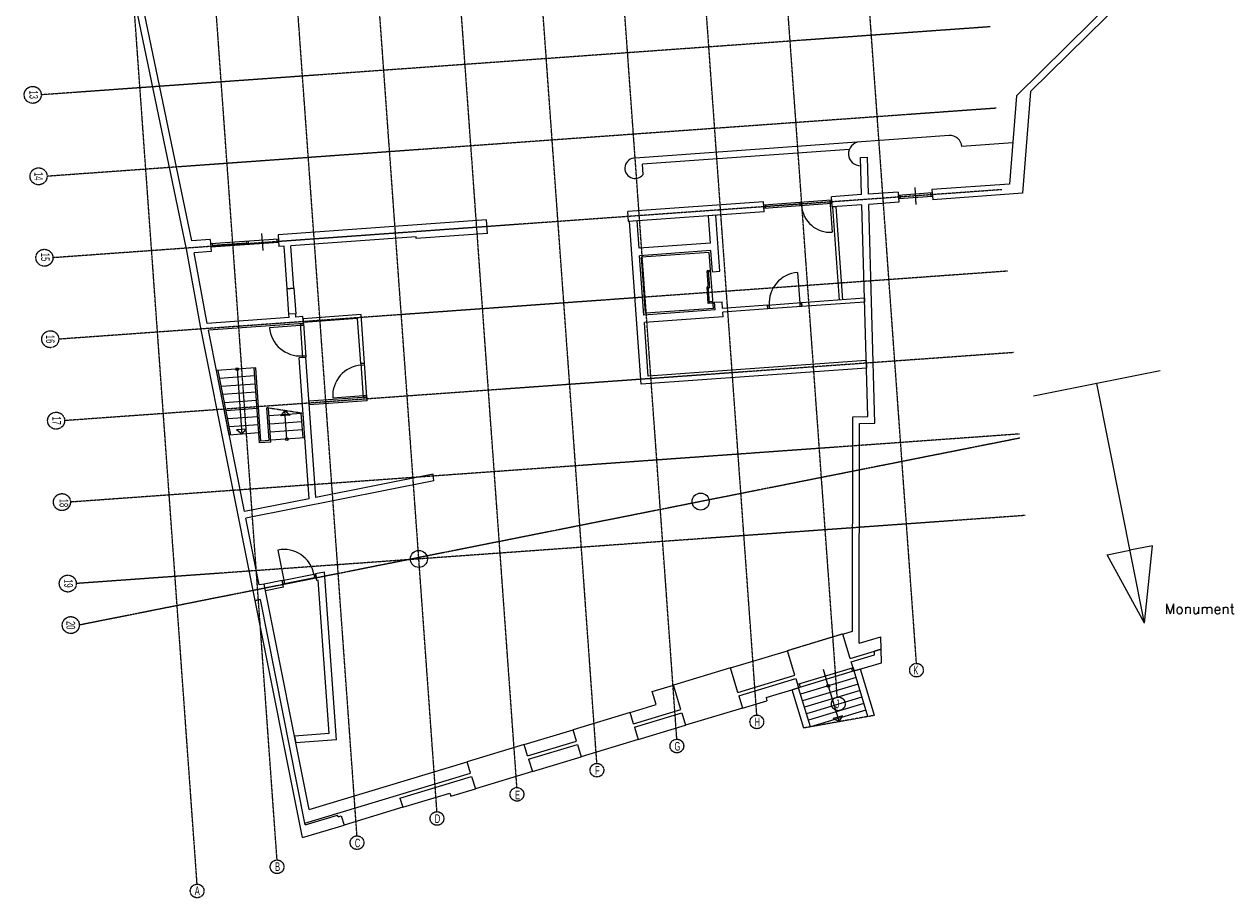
# Model space of a CAD drawing. Header units: millimetres. Extents: x -3189 to 67346, y -51443 to 4059.
# Tile 1 of 3: x -3118 to 32476, y -51443 to -25768. Entities that reach past the tile are written whole.
import ezdxf
from ezdxf.enums import TextEntityAlignment as Align

# ---------------------------------------------------------------- set-up
doc = ezdxf.new("R2010")
doc.units = ezdxf.units.MM
doc.header["$MEASUREMENT"] = 0
doc.linetypes.add('CENTER2', pattern=[1.125, 0.75, -0.125, 0.125, -0.125])
doc.linetypes.add('VECTORWORKS_DASH_02', pattern=[7.845645, 5.230301, -2.615344])
doc.layers.add('bouwkundig', color=8, linetype='CONTINUOUS')
doc.layers.add('stramien', color=1, linetype='CENTER2')
doc.styles.add('ROMANS', font='ROMANS.SHX')
doc.styles.get("Standard").update_dxf_attribs({"font": 'txt', "width": 0.6})

msp = doc.modelspace()

# ---------------------------------------------------------------- linework, layer by layer
at = {"layer": 'bouwkundig', "linetype": 'Continuous'}
for p, q in [((1654.7, -32376.5), (-240.9, -23284.5)), ((1809.3, -32138.2), (264.7, -24729.7)), ((29146.5, -24800), (26036.8, -27873.2)), ((29228.6, -25000), (26448.1, -27747.8)), ((26448.1, -27747.8), (26208.2, -30738.2)), ((26036.8, -27873.2), (25828.9, -30464.7)), ((24055.7, -29037.9), (14830.5, -29699.9)), ((21119.3, -29449.1), (15044.4, -29885.1)), ((25926, -29254.6), (24429.8, -29362)), ((15065.6, -30181.7), (15044.4, -29885.1)), ((21453.4, -29684.4), (21653.3, -29678.9)), ((21483.9, -30776.5), (21453.4, -29684.4)), ((21683.6, -30762.1), (21653.4, -29678.9)), ((23045, -30564.2), (23080.8, -31062.9)), ((25828.9, -30464.7), (23550.9, -30628.1)), ((20601.8, -30940), (18606.9, -31083.2)), ((20551.9, -30943.6), (20619.2, -31881.2)), ((21483.9, -30776.5), (20594.6, -30840.3)), ((20616.1, -31139.5), (20594.6, -30840.3)), ((20601.8, -30940), (20609, -31039.8)), ((22553.5, -30699.7), (21683.6, -30762.1)), ((22553.5, -30699.7), (22574.9, -30998.9)), ((23558, -30727.9), (22560.6, -30799.5)), ((22560.6, -30799.5), (22567.8, -30899.2)), ((23565.2, -30827.6), (22567.8, -30899.2)), ((22610.5, -30795.9), (22617.6, -30895.6)), ((23508.2, -30731.5), (23515.3, -30831.2)), ((23550.9, -30628.1), (23572.4, -30927.4)), ((23558, -30727.9), (23565.2, -30827.6)), ((26208.2, -30738.2), (23572.4, -30927.4)), ((18599.8, -30983.4), (14617.3, -31269.2)), ((14638.8, -31568.4), (14617.3, -31269.2)), ((18621.2, -31282.7), (14638.8, -31568.4)), ((18621.2, -31282.7), (18599.8, -30983.4)), ((18606.9, -31083.2), (18614.1, -31182.9)), ((20609, -31039.8), (18614.1, -31182.9)), ((18656.8, -31079.6), (18664, -31179.3)), ((19667.8, -31057.2), (18660.4, -31129.5)), ((19664.2, -31007.3), (19671.4, -31107)), ((19714.1, -31003.7), (19721.2, -31103.5)), ((21492.3, -31076.6), (20616.1, -31139.5)), ((20735.8, -31130.9), (20636.1, -31138.1)), ((20832.5, -33876), (20636.1, -31138.1)), ((20932.3, -33868.9), (20735.8, -31130.9)), ((21666.1, -37299.6), (21492.3, -31076.6)), ((22574.9, -30998.9), (21692, -31062.3)), ((21871.6, -37493.9), (21692, -31062.3)), ((10461.7, -31517.3), (4339.8, -31956.6)), ((10490.4, -31916.2), (10461.7, -31517.3)), ((14888.2, -31550.5), (14668.7, -31566.3)), ((15012, -36350), (14668.7, -31566.3)), ((14945.7, -32352.5), (14888.2, -31550.5)), ((17202.2, -31384.5), (16982.8, -31400.2)), ((17040.3, -32202.2), (16982.8, -31400.2)), ((17319.9, -33025.3), (17202.2, -31384.5)), ((3901.4, -32414.1), (3865.6, -31915.4)), ((4339.8, -31956.6), (4364.8, -32305.7)), ((8398.3, -32016.2), (4713.9, -32280.6)), ((8401.9, -32066.1), (8398.3, -32016.2)), ((10490.4, -31916.2), (8401.9, -32066.1)), ((2084.9, -34746.7), (1653.8, -32371.4)), ((2344.9, -32099.7), (1809.3, -32138.2)), ((2344.9, -32099.7), (2370, -32448.8)), ((4348.7, -32081.3), (2353.9, -32224.4)), ((2353.9, -32224.4), (2361, -32324.2)), ((4355.9, -32181), (2361, -32324.2)), ((2403.7, -32220.8), (2410.9, -32320.6)), ((3414.7, -32198.4), (2407.3, -32270.7)), ((3411.1, -32148.5), (3418.3, -32248.3)), ((3461, -32145), (3468.2, -32244.7)), ((4298.9, -32084.8), (4306, -32184.6)), ((4348.7, -32081.3), (4355.9, -32181)), ((4514.5, -32294.9), (4364.8, -32305.7)), ((4603.9, -33541.7), (4514.5, -32294.9)), ((4803.4, -33527.4), (4713.9, -32280.6)), ((17040.3, -32202.2), (14945.7, -32352.5)), ((2370, -32448.8), (1877.5, -32484.2)), ((2254.7, -34562.5), (1877.5, -32484.2)), ((17056.1, -32421.6), (14961.4, -32571.9)), ((15086.7, -34317.4), (14961.4, -32571.9)), ((17009.8, -32475.1), (15014.9, -32618.2)), ((15133, -34264), (15014.9, -32618.2)), ((17127.9, -34120.8), (17009.8, -32475.1)), ((17100.5, -33041), (17056.1, -32421.6)), ((17037.8, -33005.4), (16948, -33011.8)), ((17016.7, -33969.4), (16948, -33011.8)), ((17024.4, -33517.7), (16987.9, -33009)), ((17040.7, -33045.3), (16990.8, -33048.9)), ((17040.7, -33045.3), (17037.8, -33005.4)), ((17100.5, -33041), (17319.9, -33025.3)), ((19601.5, -33067.1), (19665.9, -33964.8)), ((4603.9, -33541.7), (4803.4, -33527.4)), ((4803.4, -33527.4), (4603.9, -33541.7)), ((4657.6, -34289.8), (4603.9, -33541.7)), ((4803.4, -33527.4), (4857.1, -34275.5)), ((16981.7, -33480.6), (16941.8, -33483.5)), ((16976.8, -33972.2), (16941.8, -33483.5)), ((17024.4, -33517.7), (16984.5, -33520.5)), ((17181.3, -34167.1), (15086.7, -34317.4)), ((17127.9, -34120.8), (15133, -34264)), ((17106.5, -33962.9), (16976.8, -33972.2)), ((17103.7, -33923), (17013.9, -33929.5)), ((17106.5, -33962.9), (17103.7, -33923)), ((17164.9, -33938.7), (17384.4, -33923)), ((17181.3, -34167.1), (17164.9, -33938.7)), ((17398.7, -34122.4), (17384.4, -33923)), ((18718, -34027.8), (17398.7, -34122.4)), ((18725.8, -34137.5), (17406.6, -34232.2)), ((18725.8, -34137.5), (18718, -34027.8)), ((19715.8, -33961.2), (18718.3, -34032.8)), ((18718.3, -34032.8), (18725.5, -34132.5)), ((19722.9, -34060.9), (18725.5, -34132.5)), ((18768.2, -34029.2), (18775.4, -34128.9)), ((19665.9, -33964.8), (19673.1, -34064.5)), ((21569, -33823.2), (19715.4, -33956.2)), ((19723.3, -34065.9), (19715.4, -33956.2)), ((19715.8, -33961.2), (19722.9, -34060.9)), ((21572.1, -33933.2), (19723.3, -34065.9)), ((21569, -33823.2), (21572.1, -33933.2)), ((4664.8, -34389.6), (2254.7, -34562.5)), ((4857.1, -34275.5), (4657.6, -34289.8)), ((4857.1, -34275.5), (4657.6, -34289.8)), ((4664.8, -34389.6), (4657.6, -34289.8)), ((4864.2, -34375.2), (4857.1, -34275.5)), ((5069.9, -34360.5), (4864.2, -34375.2)), ((5084.2, -34560), (5069.9, -34360.5)), ((6780.1, -34302.9), (5074.5, -34425.3)), ((5074.5, -34425.3), (5082.4, -34535)), ((6678.3, -34420.5), (5082.4, -34535)), ((6772.8, -35737.1), (6678.3, -34420.5)), ((6882.5, -35729.3), (6780.1, -34302.9)), ((17416.5, -34370.8), (15102.5, -34536.9)), ((17416.5, -34370.8), (17406.6, -34232.2)), ((3671.8, -42704.8), (2085.5, -34750.1)), ((5084.2, -34560), (2291.5, -34760.4)), ((3354.8, -40092.4), (2291.5, -34760.4)), ((4090.3, -34681.4), (4988, -34617)), ((4984.4, -34567.1), (5084.2, -34560)), ((4984.4, -34567.1), (5056, -35564.6)), ((4988, -34617), (5087.8, -34609.8)), ((5084.2, -34560), (5155.8, -35557.4)), ((15215.7, -36114.8), (15102.5, -34536.9)), ((5155.8, -35557.4), (4956.3, -35571.7)), ((5253.6, -39714.8), (4956.3, -35571.7)), ((5052.4, -35514.7), (5152.2, -35507.5)), ((5056, -35564.6), (5155.8, -35557.4)), ((5451.3, -39675.5), (5155.8, -35557.4)), ((3683.9, -35863.5), (2528, -35946.5)), ((2906.5, -37844.3), (2528, -35946.5)), ((2956.7, -37840.7), (2578.3, -35942.9)), ((3136.3, -35902.8), (3273.7, -37817.9)), ((3792.2, -38071.5), (3634, -35867.1)), ((3838.5, -38018), (3683.9, -35863.5)), ((6882.5, -35729.3), (6772.8, -35737.1)), ((6777.8, -35736.8), (6877.5, -35729.6)), ((6849.3, -36734.2), (6777.8, -35736.8)), ((6781.3, -35786.6), (6881.1, -35779.5)), ((6949.1, -36727.1), (6877.5, -35729.6)), ((21626.3, -35875.3), (15012, -36350)), ((21620.1, -35655.2), (15215.7, -36114.8)), ((21620.1, -35655.2), (21626.3, -35875.3)), ((3651.2, -36106.5), (2625.6, -36180.1)), ((30255.6, -35956.3), (26533.1, -36696.6)), ((3668.4, -36345.9), (2672.9, -36417.3)), ((3685.6, -36585.3), (2720.2, -36654.5)), ((29792.5, -43372.4), (28391.4, -36327)), ((3702.7, -36824.7), (2767.5, -36891.8)), ((6954.1, -36726.7), (5248.5, -36849.1)), ((5248.5, -36849.1), (5256.3, -36958.8)), ((6961.9, -36836.4), (5256.3, -36958.8)), ((5948.1, -36748.8), (6845.8, -36684.3)), ((6845.8, -36684.3), (6945.5, -36677.2)), ((6849.3, -36734.2), (6949.1, -36727.1)), ((6961.9, -36836.4), (6954.1, -36726.7)), ((3719.9, -37064), (2814.8, -37129)), ((3737.1, -37303.4), (2862.1, -37366.2)), ((4077.9, -38000.8), (4009.2, -37043.3)), ((4131.3, -38047.1), (4059.9, -37051.1)), ((5023.8, -37211.1), (4076.2, -37279.1)), ((4541.4, -37125.4), (4410, -37277.2)), ((4693.2, -37256.9), (4410, -37277.2)), ((4601.5, -37963.2), (4541.4, -37125.4)), ((4541.4, -37125.4), (4693.2, -37256.9)), ((5075.3, -37929.3), (5023, -37199.7)), ((5125.2, -37925.7), (5073.7, -37207.5)), ((21211.9, -43606.7), (21221.8, -37312)), ((21221.8, -37312), (21666.1, -37299.6)), ((3754.3, -37542.8), (2909.4, -37603.4)), ((3405.2, -37666.1), (3121.9, -37686.5)), ((3273.7, -37817.9), (3121.9, -37686.5)), ((3273.7, -37817.9), (3405.2, -37666.1)), ((5041, -37450.5), (4093.4, -37518.5)), ((5058.1, -37689.9), (4110.6, -37757.9)), ((21411.3, -43964.3), (21421.5, -37506.5)), ((21421.5, -37506.5), (21871.6, -37493.9)), ((3771.5, -37782.2), (2906.5, -37844.3)), ((4131.3, -38047.1), (3792.2, -38071.5)), ((4077.9, -38000.8), (3838.5, -38018)), ((5125.2, -37925.7), (4127.8, -37997.2)), ((8898.7, -38989.9), (5451.3, -39675.5)), ((8913.2, -39191), (8898.7, -38989.9)), ((8913.2, -39191), (3393.9, -40288.6)), ((5253.6, -39714.8), (3354.8, -40092.4)), ((3784.6, -42247.9), (3393.9, -40288.6)), ((4335.3, -41222.9), (4510.9, -42105.6)), ((28700.9, -41358.5), (29365.7, -41226.3)), ((30030.4, -41094.1), (29365.7, -41226.3)), ((29792.5, -43372.4), (30030.4, -41094.1)), ((29792.5, -43372.4), (28700.9, -41358.5)), ((4461.8, -42115.4), (5442.6, -41920.3)), ((5393.6, -41930.1), (5413.1, -42028.2)), ((5481.7, -42116.5), (5442.4, -41919.5)), ((5702.7, -41868.6), (5442.6, -41920.3)), ((5442.6, -41920.3), (5462.1, -42018.4)), ((6056.7, -46801.8), (5702.7, -41868.6)), ((3932.2, -42220.7), (3784.6, -42247.9)), ((4461.8, -42115.4), (3932.2, -42220.7)), ((5253.7, -48847.6), (3932.2, -42220.7)), ((3971.3, -42416.8), (3932.2, -42220.7)), ((4500.9, -42311.5), (3971.3, -42416.8)), ((4500.9, -42311.5), (4461.7, -42115.1)), ((4461.8, -42115.4), (4481.3, -42213.5)), ((4481.3, -42213.4), (5462.1, -42018.4)), ((4510.9, -42105.6), (4530.4, -42203.7)), ((5519.5, -42109), (5481.7, -42116.5)), ((5842.9, -46616.6), (5519.5, -42109)), ((3819.3, -42677.6), (3671.7, -42704.9)), ((3671.8, -42704.8), (3819.3, -42677.6)), ((5061.5, -49673.5), (3671.8, -42704.8)), ((5139.9, -49299.8), (3819.3, -42677.6)), ((5130.1, -49250.6), (3819.3, -42677.6)), ((20934.8, -43690.4), (21211.9, -43606.7)), ((21151.8, -44408.3), (20934.8, -43690.4)), ((21411.3, -43964.3), (22046.9, -43772.2)), ((22057, -44134.8), (22046.9, -43772.2)), ((21151.8, -44408.3), (22057, -44134.8)), ((22057, -44134.8), (21858.6, -44194.7)), ((22068.1, -44533.6), (22057, -44134.8)), ((17629.9, -44689.3), (19305, -44183)), ((19522, -44900.9), (19305, -44183)), ((21180.7, -44504.1), (21861.5, -44298.3)), ((21861.5, -44298.3), (21858.6, -44194.7)), ((17629.9, -44689.3), (15954.7, -45195.5)), ((17846.9, -45407.2), (17629.9, -44689.3)), ((21234.3, -44681.1), (19604.5, -45173.7)), ((21263.2, -44776.9), (19633.4, -45269.4)), ((20506.2, -45214.6), (20361.5, -44736)), ((21263.2, -44776.9), (21180.7, -44504.1)), ((21186.4, -44695.6), (21215.3, -44791.3)), ((21234.3, -44681.1), (21263.2, -44776.9)), ((21263.2, -44776.9), (22068.1, -44533.6)), ((21454.6, -44719), (21263.2, -44776.9)), ((21668.2, -46117), (21263.2, -44776.9)), ((21866.5, -46081.6), (21454.6, -44719)), ((15332.5, -45383.6), (15954.7, -45195.5)), ((16171.7, -45913.5), (15954.7, -45195.5)), ((17846.9, -45407.2), (19522, -44900.9)), ((17875.8, -45502.9), (19551, -44996.6)), ((19551, -44996.6), (19633.4, -45269.4)), ((19604.5, -45173.7), (19633.4, -45269.4)), ((19652.3, -45159.2), (19681.3, -45255)), ((21321, -44968.3), (19691.3, -45460.9)), ((21378.9, -45159.8), (19749.1, -45652.3)), ((15448.2, -45766.5), (15332.5, -45383.6)), ((17875.8, -45502.9), (17985.7, -45866.7)), ((18676.2, -45558.7), (19633.4, -45269.4)), ((18676.2, -45558.7), (18703.7, -45649.7)), ((19633.4, -45269.4), (19442, -45327.3)), ((19782.3, -46453.5), (19442, -45327.3)), ((19980.6, -46418.1), (19633.4, -45269.4)), ((21436.8, -45351.2), (19807, -45843.8)), ((21494.6, -45542.7), (19864.9, -46035.2)), ((20506.2, -45214.6), (20824.4, -46267.6)), ((14682.4, -45997.9), (15448.2, -45766.5)), ((14783.7, -46333), (16171.7, -45913.5)), ((17985.7, -45866.7), (16310.6, -46372.9)), ((17985.7, -45866.7), (18703.7, -45649.7)), ((21552.5, -45734.1), (19922.7, -46226.7)), ((14682.4, -45997.9), (13007.3, -46504.2)), ((14783.7, -46333), (14682.4, -45997.9)), ((14812.6, -46428.7), (16200.6, -46009.2)), ((16200.6, -46009.2), (16310.6, -46372.9)), ((21610.3, -45925.5), (19980.6, -46418.1)), ((20919.2, -46090.6), (20647.4, -46172.7)), ((20824.4, -46267.6), (20647.4, -46172.7)), ((20824.4, -46267.6), (20919.2, -46090.6)), ((5842.9, -46616.6), (4823.4, -46689.8)), ((11571.4, -46938.2), (13007.3, -46504.2)), ((13108.5, -46839.2), (13007.3, -46504.2)), ((14812.6, -46428.7), (14922.6, -46792.4)), ((14922.6, -46792.4), (16310.6, -46372.9)), ((4823.4, -46689.8), (4862.8, -46887.4)), ((6056.7, -46801.8), (4862.8, -46887.4)), ((11571.4, -46938.2), (9896.3, -47444.5)), ((11672.7, -47273.2), (11571.4, -46938.2)), ((11672.7, -47273.2), (13108.5, -46839.2)), ((11701.6, -47368.9), (13137.5, -46935)), ((13137.5, -46935), (13247.4, -47298.7)), ((14922.6, -46792.4), (13247.4, -47298.7)), ((11811.6, -47732.7), (13247.4, -47298.7)), ((5253.7, -48847.6), (9896.3, -47444.5)), ((9997.5, -47779.5), (9896.3, -47444.5)), ((11701.6, -47368.9), (11811.6, -47732.7)), ((5130.1, -49250.6), (9997.5, -47779.5)), ((7920.5, -48511.7), (10026.5, -47875.2)), ((10026.5, -47875.2), (10136.4, -48239)), ((11811.6, -47732.7), (10136.4, -48239)), ((8003, -48784.5), (9391, -48365)), ((9391, -48365), (9418.5, -48455.9)), ((9418.5, -48455.9), (10136.4, -48239)), ((7920.5, -48511.7), (8003, -48784.5)), ((5139.9, -49299.8), (6087.3, -49013.5)), ((6101.8, -49061.4), (6087.3, -49013.5)), ((6101.8, -49061.4), (6197.5, -49032.4)), ((6197.5, -49032.4), (6280, -49305.2)), ((8003, -48784.5), (6280, -49305.2)), ((5061.5, -49673.5), (6280, -49305.2))]:
    msp.add_line(p, q, dxfattribs=at)
at = {"layer": 'bouwkundig', "linetype": 'VECTORWORKS_DASH_02'}
for p, q in [((5073.7, -37207.5), (4009.2, -37043.3)), ((20934.8, -43690.4), (19305, -44183)), ((21866.5, -46081.6), (19782.3, -46453.5))]:
    msp.add_line(p, q, dxfattribs=at)
at = {"layer": 'bouwkundig', "linetype": 'Continuous'}
for centre, radius in [((3136.3, -35902.8), 40), ((4601.5, -37963.2), 40), ((16755.2, -39798.1), 250), ((8476.2, -41484.9), 250), ((20506.2, -45214.6), 40)]:
    msp.add_circle(centre, radius, dxfattribs=at)
for centre, radius, start, end in [((24080.7, -29387), 350, 4.10442, 94.10442), ((21445.5, -29576.1), 350, 94.10442, 272.18317), ((14827, -29999.9), 300, 89.32428, 322.69488), ((20559.1, -31043.3), 840, 184.10447, 274.10447), ((19665.9, -33964.8), 900, 94.10447, 184.10447), ((4988, -34617), 900, 184.10447, 274.10447), ((6845.8, -36684.3), 900, 94.10447, 184.10447), ((4510.9, -42105.6), 900, 11.24762, 101.24762)]:
    msp.add_arc(centre, radius, start, end, dxfattribs=at)
at = {"layer": 'stramien'}
for p, q in [((1962, -51041.7), (0, -23700)), ((4311.1, -50331.7), (2400, -23700)), ((6660.1, -49621.7), (4800, -23700)), ((9009.2, -48911.8), (7200, -23700)), ((11358.2, -48201.8), (9600, -23700)), ((13707.3, -47491.9), (12000, -23700)), ((16056.3, -46781.9), (14400, -23700)), ((18405.4, -46072), (16800, -23700)), ((20766.2, -45525.2), (19200, -23700)), ((23096.4, -44552.5), (21600, -23700)), ((25262.8, -25843.3), (-2619.2, -27844.1)), ((25434.6, -28237.2), (-2447.4, -30238)), ((25606.4, -30631), (-2275.7, -32631.8)), ((25778.1, -33024.9), (-2103.9, -35025.7)), ((25949.9, -35418.7), (-1932.1, -37419.5)), ((26121.7, -37812.6), (-1760.3, -39813.3)), ((26130.4, -37933.6), (-1500.9, -43428.6)), ((26293.5, -40206.4), (-1588.5, -42207.2))]:
    msp.add_line(p, q, dxfattribs=at)
for centre, radius in [((-2868.4, -27844.1), 249.1), ((-2696.6, -30238), 249.1), ((-2524.8, -32631.8), 249.1), ((-2353, -35025.7), 249.1), ((-2181.2, -37419.5), 249.1), ((-2009.5, -39813.3), 249.1), ((-1837.7, -42207.2), 249.1), ((-1750, -43428.6), 249.1), ((23096.4, -44753.1), 200.6), ((20800, -45744.4), 200.6), ((18405.4, -46272.6), 200.6), ((16056.3, -46982.5), 200.6), ((13707.3, -47692.5), 200.6), ((11358.2, -48402.4), 200.6), ((9009.2, -49112.4), 200.6), ((6660.1, -49822.3), 200.6), ((4311.1, -50532.3), 200.6), ((1962, -51242.2), 200.6)]:
    msp.add_circle(centre, radius, dxfattribs=at)

# ---------------------------------------------------------------- texts
at = {"layer": 'bouwkundig', "width": 0.6}
msp.add_text('14', height=254, rotation=270, dxfattribs=at).set_placement((-2822.1, -30235.5), align=Align.CENTER)
at = {"layer": 'bouwkundig', "linetype": 'Continuous', "style": 'ROMANS'}
msp.add_text('Monument', height=300, dxfattribs=at).set_placement((30394, -43099.7))
at = {"layer": 'stramien', "width": 0.6}
for s, p in [('13', (-2965.6, -27839.8)), ('15', (-2624.9, -32610.6)), ('16', (-2478.5, -35023.2)), ('17', (-2291.1, -37417.7)), ('18', (-2080.5, -39839.3)), ('19', (-1943, -42202.3)), ('20', (-1876.2, -43432.7))]:
    msp.add_text(s, height=254, rotation=270, dxfattribs=at).set_placement(p, align=Align.CENTER)
for s, p in [('K', (23078.2, -44878.1)), ('J', (20770.8, -45873.7)), ('H', (18421.7, -46406.5)), ('G', (16072.7, -47116.8)), ('F', (13723.6, -47825.6)), ('E', (11374.6, -48546.7)), ('D', (9025.5, -49243.1)), ('C', (6676.5, -49960.3)), ('B', (4327.4, -50655.5)), ('A', (1965.9, -51362.8))]:
    msp.add_text(s, height=254, dxfattribs=at).set_placement(p, align=Align.CENTER)

doc.saveas('drawing.dxf')
